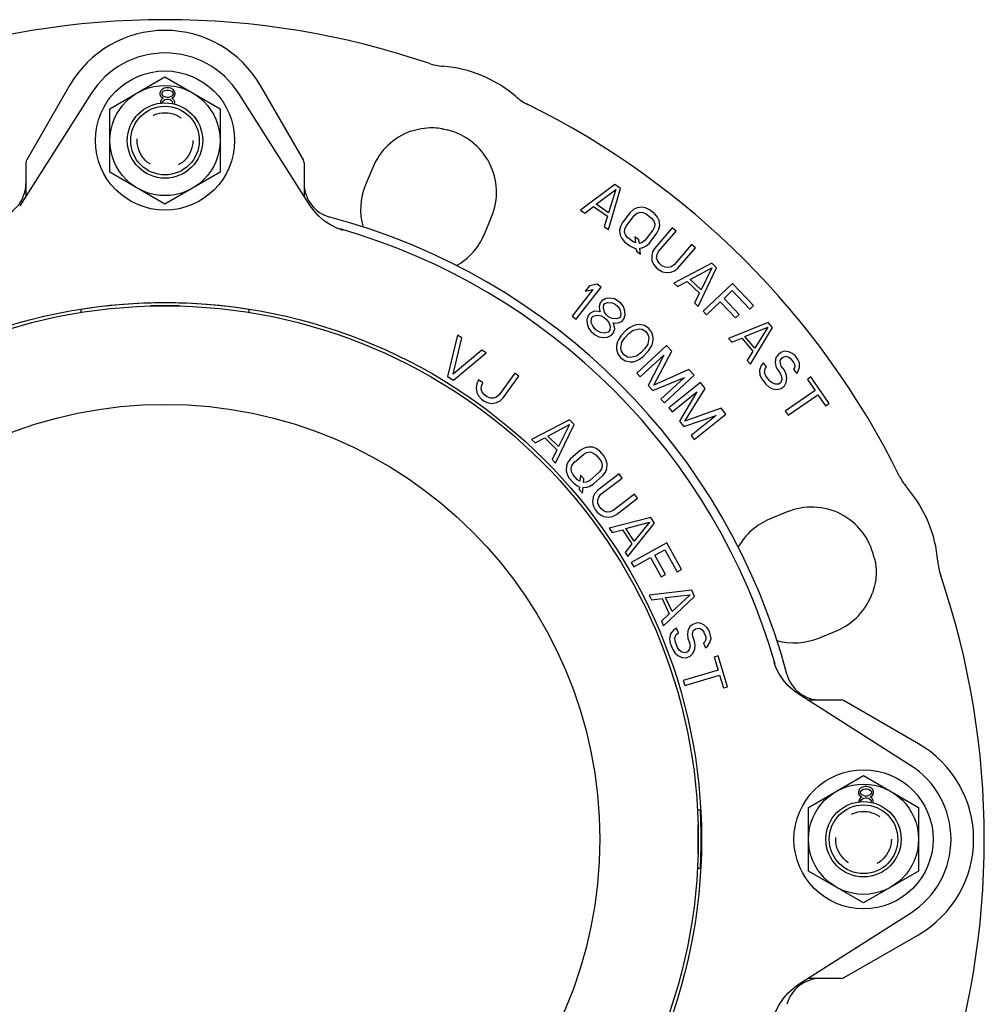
# Model space of a CAD drawing. Header units: inches. Extents: x 0 to 22, y 0 to 17.
# Tile 3 of 6: x 3.8 to 7.7, y 4.8 to 8.8. Entities that reach past the tile are written whole.
import ezdxf

# ---------------------------------------------------------------- set-up
doc = ezdxf.new("R2010")
doc.units = ezdxf.units.IN
doc.header["$LTSCALE"] = 1.21
doc.header["$MEASUREMENT"] = 0
doc.linetypes.add('HIDDEN', pattern=[0.2, 0.1, -0.1])
doc.layers.get('0').update_dxf_attribs({"linetype": 'CONTINUOUS'})
doc.layers.add('DEFAULT_2', color=8, linetype='HIDDEN')

msp = doc.modelspace()

# ---------------------------------------------------------------- linework, layer by layer
at = {"color": 7, "linetype": 'CONTINUOUS'}
for p, q in [((4.1334, 8.4197), (4.3578, 8.5493)), ((4.3578, 8.5493), (4.5822, 8.4197)), ((3.9691, 8.5145), (3.7941, 8.2113)), ((4.363, 8.5047), (4.3544, 8.5029)), ((4.3733, 8.5047), (4.363, 8.5047)), ((4.3819, 8.5029), (4.3733, 8.5047)), ((4.9216, 8.2113), (4.7465, 8.5145)), ((4.0571, 8.4817), (3.7656, 8.0243)), ((4.3406, 8.4924), (4.3372, 8.4836)), ((4.3372, 8.4836), (4.3372, 8.4783)), ((4.3372, 8.4783), (4.3406, 8.4695)), ((4.3458, 8.4977), (4.3406, 8.4924)), ((4.3406, 8.4695), (4.3475, 8.4643)), ((4.3544, 8.5029), (4.3458, 8.4977)), ((4.3458, 8.4836), (4.3509, 8.4906)), ((4.3458, 8.4783), (4.3458, 8.4836)), ((4.3509, 8.4713), (4.3458, 8.4783)), ((4.3475, 8.4643), (4.3509, 8.4625)), ((4.3509, 8.4906), (4.3578, 8.4941)), ((4.3578, 8.4678), (4.3509, 8.4713)), ((4.3578, 8.4941), (4.3647, 8.4959)), ((4.3647, 8.466), (4.3578, 8.4678)), ((4.3647, 8.4959), (4.3716, 8.4959)), ((4.3716, 8.466), (4.3647, 8.466)), ((4.3716, 8.4959), (4.3785, 8.4941)), ((4.3785, 8.4678), (4.3716, 8.466)), ((4.3785, 8.4941), (4.3854, 8.4906)), ((4.3854, 8.4713), (4.3785, 8.4678)), ((4.3905, 8.4977), (4.3819, 8.5029)), ((4.3854, 8.4906), (4.3905, 8.4836)), ((4.3905, 8.4783), (4.3854, 8.4713)), ((4.3854, 8.4625), (4.3888, 8.4643)), ((4.3888, 8.4643), (4.3957, 8.4695)), ((4.3957, 8.4924), (4.3905, 8.4977)), ((4.3905, 8.4836), (4.3905, 8.4783)), ((4.3991, 8.4836), (4.3957, 8.4924)), ((4.3957, 8.4695), (4.3991, 8.4783)), ((4.3991, 8.4783), (4.3991, 8.4836)), ((4.95, 8.0243), (4.6586, 8.4817)), ((4.3423, 8.4555), (4.3389, 8.4484)), ((4.3389, 8.4484), (4.3389, 8.4432)), ((4.3475, 8.4608), (4.3423, 8.4555)), ((4.3509, 8.4625), (4.3475, 8.4608)), ((4.3475, 8.4467), (4.3509, 8.452)), ((4.3475, 8.4432), (4.3475, 8.4467)), ((4.3509, 8.452), (4.3578, 8.4572)), ((4.3578, 8.4572), (4.3647, 8.459)), ((4.3647, 8.459), (4.3716, 8.459)), ((4.3716, 8.459), (4.3785, 8.4572)), ((4.3785, 8.4572), (4.3854, 8.452)), ((4.3888, 8.4608), (4.3854, 8.4625)), ((4.3854, 8.452), (4.3888, 8.4467)), ((4.394, 8.4555), (4.3888, 8.4608)), ((4.3888, 8.4467), (4.3888, 8.4432)), ((4.3974, 8.4484), (4.394, 8.4555)), ((4.3953, 8.4377), (4.3974, 8.4432)), ((4.3974, 8.4432), (4.3974, 8.4484)), ((4.1334, 8.1606), (4.1334, 8.4197)), ((4.5822, 8.4197), (4.5822, 8.1606)), ((5.4623, 8.3422), (5.4656, 8.3419)), ((5.4656, 8.3419), (5.4656, 8.3419)), ((5.4792, 8.3403), (5.485, 8.3394)), ((5.4831, 8.3397), (5.4865, 8.3389)), ((5.485, 8.3394), (5.485, 8.3394)), ((5.5019, 8.3346), (5.5074, 8.3331)), ((5.5021, 8.3345), (5.502, 8.3346)), ((3.7909, 8.1995), (3.7909, 8.0639)), ((4.9248, 8.1995), (4.9248, 8.0639)), ((4.3578, 8.031), (4.1334, 8.1606)), ((4.5822, 8.1606), (4.3578, 8.031)), ((5.2044, 8.1803), (5.175, 8.1093)), ((6.1911, 8.1106), (6.0515, 8.0062)), ((6.2137, 8.0949), (6.1911, 8.1106)), ((6.1148, 8.0308), (6.1944, 8.0912)), ((6.1648, 7.9276), (6.2137, 8.0949)), ((6.1944, 8.0912), (6.1657, 7.9955)), ((6.1657, 7.9955), (6.1148, 8.0308)), ((6.0515, 8.0062), (6.0685, 7.9944)), ((6.0685, 7.9944), (6.1039, 8.0212)), ((6.1039, 8.0212), (6.1605, 7.9819)), ((6.2539, 7.9974), (6.2215, 7.9557)), ((6.2378, 7.9431), (6.2702, 7.9847)), ((6.2674, 8.0092), (6.2539, 7.9974)), ((6.2815, 8.0161), (6.2674, 8.0092)), ((6.2702, 7.9847), (6.2816, 7.9937)), ((6.301, 8.0188), (6.2815, 8.0161)), ((6.2816, 7.9937), (6.2935, 7.9979)), ((6.2935, 7.9979), (6.306, 7.9971)), ((6.3162, 8.0159), (6.301, 8.0188)), ((6.306, 7.9971), (6.319, 7.9914)), ((6.3319, 8.0081), (6.3162, 8.0159)), ((6.319, 7.9914), (6.3408, 7.9745)), ((6.3537, 7.9912), (6.3319, 8.0081)), ((6.3652, 7.9778), (6.3537, 7.9912)), ((5.6594, 7.9089), (5.6888, 7.9799)), ((6.1605, 7.9819), (6.1478, 7.9394)), ((6.2215, 7.9557), (6.2135, 7.9397)), ((6.2319, 7.9298), (6.2378, 7.9431)), ((6.3408, 7.9745), (6.3495, 7.9633)), ((6.3495, 7.9633), (6.3533, 7.9514)), ((6.3533, 7.9514), (6.3523, 7.9388)), ((6.3717, 7.9638), (6.3652, 7.9778)), ((6.3708, 7.9289), (6.374, 7.9442)), ((6.374, 7.9442), (6.3717, 7.9638)), ((5.0784, 7.926), (5.0828, 7.9246)), ((6.1478, 7.9394), (6.1648, 7.9276)), ((6.2135, 7.9397), (6.2103, 7.9244)), ((6.2103, 7.9244), (6.2125, 7.9048)), ((6.2125, 7.9048), (6.2191, 7.8908)), ((6.2309, 7.9173), (6.2319, 7.9298)), ((6.2347, 7.9054), (6.2309, 7.9173)), ((6.2435, 7.8941), (6.2347, 7.9054)), ((6.3464, 7.9256), (6.314, 7.8839)), ((6.3304, 7.8712), (6.3627, 7.9129)), ((6.3523, 7.9388), (6.3464, 7.9256)), ((6.4251, 7.9343), (6.3538, 7.8518)), ((6.3627, 7.9129), (6.3708, 7.9289)), ((6.3695, 7.8383), (6.4407, 7.9208)), ((6.4407, 7.9208), (6.4251, 7.9343)), ((6.2191, 7.8908), (6.2305, 7.8775)), ((6.2305, 7.8775), (6.2523, 7.8606)), ((6.2652, 7.8772), (6.2435, 7.8941)), ((6.2756, 7.8737), (6.2652, 7.8772)), ((6.2727, 7.8981), (6.2756, 7.8737)), ((6.2891, 7.8855), (6.2727, 7.8981)), ((6.2908, 7.8708), (6.2891, 7.8855)), ((6.3027, 7.8749), (6.2908, 7.8708)), ((6.314, 7.8839), (6.3027, 7.8749)), ((6.3168, 7.8594), (6.3304, 7.8712)), ((6.5033, 7.8668), (6.4321, 7.7843)), ((6.519, 7.8533), (6.5033, 7.8668)), ((6.2523, 7.8606), (6.2681, 7.8528)), ((6.2681, 7.8528), (6.2784, 7.8492)), ((6.2784, 7.8492), (6.2795, 7.8394)), ((6.2795, 7.8394), (6.2958, 7.8268)), ((6.293, 7.8512), (6.3028, 7.8526)), ((6.2958, 7.8268), (6.293, 7.8512)), ((6.3028, 7.8526), (6.3168, 7.8594)), ((6.3449, 7.8362), (6.341, 7.821)), ((6.3538, 7.8518), (6.3449, 7.8362)), ((6.3612, 7.8129), (6.3629, 7.8254)), ((6.3629, 7.8254), (6.3695, 7.8383)), ((6.4477, 7.7707), (6.519, 7.8533)), ((6.341, 7.821), (6.3422, 7.8014)), ((6.3422, 7.8014), (6.348, 7.7871)), ((6.348, 7.7871), (6.3588, 7.7731)), ((6.3644, 7.8008), (6.3612, 7.8129)), ((6.3726, 7.7891), (6.3644, 7.8008)), ((6.383, 7.7801), (6.3726, 7.7891)), ((6.4321, 7.7843), (6.4203, 7.7758)), ((6.5856, 7.791), (6.4315, 7.7097)), ((6.6055, 7.772), (6.5856, 7.791)), ((6.3588, 7.7731), (6.3692, 7.7641)), ((6.3692, 7.7641), (6.3846, 7.7555)), ((6.3957, 7.7738), (6.383, 7.7801)), ((6.3846, 7.7555), (6.3996, 7.7519)), ((6.4082, 7.7724), (6.3957, 7.7738)), ((6.3996, 7.7519), (6.4192, 7.7535)), ((6.4203, 7.7758), (6.4082, 7.7724)), ((6.4192, 7.7535), (6.4336, 7.7597)), ((6.4336, 7.7597), (6.4477, 7.7707)), ((6.4978, 7.7242), (6.5859, 7.7714)), ((6.531, 7.6144), (6.6055, 7.772)), ((6.5859, 7.7714), (6.5426, 7.6813)), ((6.1187, 7.7056), (6.0873, 7.6988)), ((6.135, 7.6929), (6.1187, 7.7056)), ((6.4315, 7.7097), (6.4464, 7.6954)), ((6.4464, 7.6954), (6.4856, 7.7164)), ((6.4856, 7.7164), (6.5353, 7.6687)), ((6.5426, 7.6813), (6.4978, 7.7242)), ((6.6707, 7.7081), (6.5503, 7.5947)), ((6.7557, 7.6179), (6.6707, 7.7081)), ((6.1014, 7.6834), (6.0171, 7.5751)), ((6.0335, 7.5624), (6.135, 7.6929)), ((6.0873, 7.6988), (6.07, 7.6766)), ((6.07, 7.6766), (6.1014, 7.6834)), ((6.5353, 7.6687), (6.5161, 7.6287)), ((6.6362, 7.6472), (6.6695, 7.6786)), ((6.6695, 7.6786), (6.7404, 7.6034)), ((6.1307, 7.6294), (6.1269, 7.6142)), ((6.1376, 7.6374), (6.1307, 7.6294)), ((6.1542, 7.6464), (6.1376, 7.6374)), ((6.1462, 7.621), (6.1507, 7.6263)), ((6.1507, 7.6263), (6.1628, 7.6299)), ((6.1689, 7.6478), (6.1542, 7.6464)), ((6.1628, 7.6299), (6.1801, 7.6291)), ((6.1889, 7.6447), (6.1689, 7.6478)), ((6.1801, 7.6291), (6.1929, 7.6229)), ((6.2043, 7.6363), (6.1889, 7.6447)), ((6.1929, 7.6229), (6.2034, 7.614)), ((6.2148, 7.6274), (6.2043, 7.6363)), ((6.2257, 7.6136), (6.2148, 7.6274)), ((6.5161, 7.6287), (6.531, 7.6144)), ((6.5645, 7.5797), (6.6208, 7.6328)), ((6.6208, 7.6328), (6.6823, 7.5676)), ((6.6976, 7.582), (6.6362, 7.6472)), ((4.0153, 7.6015), (4.0153, 7.5897)), ((4.7003, 7.5897), (4.7003, 7.6015)), ((6.0895, 7.586), (6.0827, 7.5779)), ((6.1061, 7.5949), (6.0895, 7.586)), ((6.1234, 7.5941), (6.1061, 7.5949)), ((6.131, 7.5923), (6.1234, 7.5941)), ((6.1269, 7.6142), (6.128, 7.5995)), ((6.128, 7.5995), (6.131, 7.5923)), ((6.1446, 7.6084), (6.1462, 7.621)), ((6.1483, 7.5915), (6.1446, 7.6084)), ((6.1566, 7.5799), (6.1483, 7.5915)), ((6.2034, 7.614), (6.2117, 7.6024)), ((6.2117, 7.6024), (6.2154, 7.5854)), ((6.2154, 7.5854), (6.2138, 7.5729)), ((6.232, 7.5944), (6.2257, 7.6136)), ((6.2331, 7.5797), (6.232, 7.5944)), ((6.5503, 7.5947), (6.5645, 7.5797)), ((6.6823, 7.5676), (6.6976, 7.582)), ((6.7404, 7.6034), (6.7557, 7.6179)), ((6.0171, 7.5751), (6.0335, 7.5624)), ((6.0827, 7.5779), (6.0766, 7.56)), ((6.0766, 7.56), (6.0776, 7.5453)), ((6.0776, 7.5453), (6.084, 7.5261)), ((6.0946, 7.5494), (6.0958, 7.5668)), ((6.1006, 7.5351), (6.0946, 7.5494)), ((6.0958, 7.5668), (6.1026, 7.5748)), ((6.1026, 7.5748), (6.1196, 7.5789)), ((6.1196, 7.5789), (6.1347, 7.5754)), ((6.1347, 7.5754), (6.1475, 7.5692)), ((6.1475, 7.5692), (6.158, 7.5603)), ((6.1671, 7.571), (6.1566, 7.5799)), ((6.158, 7.5603), (6.1662, 7.5487)), ((6.1662, 7.5487), (6.1722, 7.5344)), ((6.1799, 7.5648), (6.1671, 7.571)), ((6.1972, 7.5639), (6.1799, 7.5648)), ((6.1836, 7.5478), (6.1911, 7.5461)), ((6.1866, 7.5407), (6.1836, 7.5478)), ((6.1911, 7.5461), (6.2058, 7.5474)), ((6.2093, 7.5675), (6.1972, 7.5639)), ((6.2058, 7.5474), (6.2202, 7.5537)), ((6.2138, 7.5729), (6.2093, 7.5675)), ((6.2202, 7.5537), (6.227, 7.5618)), ((6.227, 7.5618), (6.2331, 7.5797)), ((6.8156, 7.549), (6.6539, 7.484)), ((6.8335, 7.528), (6.8156, 7.549)), ((6.084, 7.5261), (6.0948, 7.5123)), ((6.0948, 7.5123), (6.1106, 7.4989)), ((6.1088, 7.5235), (6.1006, 7.5351)), ((6.1193, 7.5146), (6.1088, 7.5235)), ((6.1321, 7.5084), (6.1193, 7.5146)), ((6.1472, 7.5049), (6.1321, 7.5084)), ((6.1642, 7.5089), (6.1472, 7.5049)), ((6.171, 7.517), (6.1642, 7.5089)), ((6.1722, 7.5344), (6.171, 7.517)), ((6.1773, 7.4978), (6.1842, 7.5058)), ((6.1842, 7.5058), (6.1903, 7.5237)), ((6.1903, 7.5237), (6.1866, 7.5407)), ((6.2384, 7.5187), (6.2166, 7.4957)), ((6.2315, 7.4864), (6.2484, 7.5043)), ((6.253, 7.5291), (6.2384, 7.5187)), ((6.2484, 7.5043), (6.2655, 7.5172)), ((6.2627, 7.5344), (6.253, 7.5291)), ((6.2774, 7.5398), (6.2627, 7.5344)), ((6.2655, 7.5172), (6.29, 7.5231)), ((6.2922, 7.5404), (6.2774, 7.5398)), ((6.29, 7.5231), (6.3023, 7.5211)), ((6.3119, 7.5362), (6.2922, 7.5404)), ((6.3023, 7.5211), (6.3173, 7.5118)), ((6.3294, 7.5245), (6.3119, 7.5362)), ((6.3173, 7.5118), (6.3273, 7.4974)), ((6.3419, 7.5078), (6.3294, 7.5245)), ((6.3472, 7.4883), (6.3419, 7.5078)), ((6.7213, 7.4916), (6.8138, 7.5294)), ((6.7431, 7.379), (6.8335, 7.528)), ((6.8138, 7.5294), (6.7615, 7.4443)), ((5.5498, 7.4979), (5.5096, 7.3283)), ((5.5324, 7.339), (5.5674, 7.487)), ((5.5674, 7.487), (5.5498, 7.4979)), ((6.1106, 7.4989), (6.126, 7.4905)), ((6.126, 7.4905), (6.146, 7.4874)), ((6.146, 7.4874), (6.1607, 7.4888)), ((6.1607, 7.4888), (6.1773, 7.4978)), ((6.2022, 7.4705), (6.1976, 7.4556)), ((6.207, 7.4805), (6.2022, 7.4705)), ((6.2166, 7.4957), (6.207, 7.4805)), ((6.215, 7.4439), (6.2195, 7.4687)), ((6.2195, 7.4687), (6.2315, 7.4864)), ((6.33, 7.4852), (6.3255, 7.4604)), ((6.3273, 7.4974), (6.33, 7.4852)), ((6.3427, 7.4585), (6.3474, 7.4735)), ((6.3474, 7.4735), (6.3472, 7.4883)), ((6.6539, 7.484), (6.6673, 7.4683)), ((6.6673, 7.4683), (6.7084, 7.4851)), ((6.7084, 7.4851), (6.753, 7.4326)), ((6.7615, 7.4443), (6.7213, 7.4916)), ((5.6494, 7.4362), (5.5324, 7.339)), ((5.533, 7.3138), (5.6669, 7.4253)), ((5.6669, 7.4253), (5.6494, 7.4362)), ((6.1976, 7.4556), (6.1978, 7.4408)), ((6.1978, 7.4408), (6.203, 7.4213)), ((6.203, 7.4213), (6.2156, 7.4045)), ((6.2176, 7.4317), (6.215, 7.4439)), ((6.2277, 7.4173), (6.2176, 7.4317)), ((6.2965, 7.4248), (6.2795, 7.4118)), ((6.4017, 7.4553), (6.2805, 7.3427)), ((6.3135, 7.4427), (6.2965, 7.4248)), ((6.3066, 7.4104), (6.3284, 7.4334)), ((6.3255, 7.4604), (6.3135, 7.4427)), ((6.3284, 7.4334), (6.338, 7.4485)), ((6.338, 7.4485), (6.3427, 7.4585)), ((6.3497, 7.2941), (6.4228, 7.4325)), ((6.4228, 7.4325), (6.4017, 7.4553)), ((6.753, 7.4326), (6.7297, 7.3947)), ((6.8672, 7.426), (6.8561, 7.4175)), ((6.8805, 7.4318), (6.8672, 7.426)), ((6.9001, 7.4294), (6.8805, 7.4318)), ((6.914, 7.4227), (6.9001, 7.4294)), ((6.9252, 7.4139), (6.914, 7.4227)), ((6.2156, 7.4045), (6.233, 7.3929)), ((6.2426, 7.408), (6.2277, 7.4173)), ((6.233, 7.3929), (6.2528, 7.3887)), ((6.255, 7.406), (6.2426, 7.408)), ((6.2528, 7.3887), (6.2676, 7.3892)), ((6.2795, 7.4118), (6.255, 7.406)), ((6.2676, 7.3892), (6.2823, 7.3947)), ((6.2823, 7.3947), (6.292, 7.4)), ((6.292, 7.4), (6.3066, 7.4104)), ((6.2946, 7.3276), (6.39, 7.4162)), ((6.39, 7.4162), (6.3274, 7.2922)), ((6.7297, 7.3947), (6.7431, 7.379)), ((6.7967, 7.3852), (6.7876, 7.3739)), ((6.8092, 7.3687), (6.7967, 7.3852)), ((6.847, 7.4062), (6.8441, 7.3867)), ((6.8441, 7.3867), (6.8469, 7.3715)), ((6.8561, 7.4175), (6.847, 7.4062)), ((6.8651, 7.3941), (6.8714, 7.4032)), ((6.8658, 7.3816), (6.8651, 7.3941)), ((6.8692, 7.3712), (6.8658, 7.3816)), ((6.8714, 7.4032), (6.877, 7.4075)), ((6.877, 7.4075), (6.8875, 7.4111)), ((6.8875, 7.4111), (6.8993, 7.4072)), ((6.8993, 7.4072), (6.9084, 7.4011)), ((6.9084, 7.4011), (6.9209, 7.3847)), ((6.9209, 7.3847), (6.9244, 7.3743)), ((6.9356, 7.4002), (6.9252, 7.4139)), ((6.9433, 7.3844), (6.9356, 7.4002)), ((6.9433, 7.367), (6.9433, 7.3844)), ((5.7833, 7.3425), (5.7194, 7.2542)), ((5.8001, 7.3304), (5.7833, 7.3425)), ((6.2805, 7.3427), (6.2946, 7.3276)), ((6.4931, 7.3568), (6.3497, 7.2941)), ((6.5142, 7.3341), (6.4931, 7.3568)), ((6.7876, 7.3739), (6.7798, 7.355)), ((6.7798, 7.355), (6.7819, 7.3349)), ((6.8008, 7.345), (6.8029, 7.3596)), ((6.8063, 7.3319), (6.8008, 7.345)), ((6.8029, 7.3596), (6.8092, 7.3687)), ((6.8469, 7.3715), (6.8525, 7.3584)), ((6.8525, 7.3584), (6.865, 7.342)), ((6.865, 7.342), (6.8706, 7.3289)), ((6.8818, 7.3548), (6.8692, 7.3712)), ((6.8894, 7.339), (6.8818, 7.3548)), ((6.923, 7.3646), (6.9195, 7.3576)), ((6.9195, 7.3576), (6.932, 7.3412)), ((6.9244, 7.3743), (6.923, 7.3646)), ((6.932, 7.3412), (6.9383, 7.3503)), ((6.9383, 7.3503), (6.9433, 7.367)), ((5.5096, 7.3283), (5.533, 7.3138)), ((5.6356, 7.3148), (5.6281, 7.2985)), ((5.6524, 7.3027), (5.6356, 7.3148)), ((5.6469, 7.2892), (5.6524, 7.3027)), ((5.7361, 7.2421), (5.8001, 7.3304)), ((6.3462, 7.272), (6.4744, 7.3253)), ((6.4744, 7.3253), (6.379, 7.2367)), ((6.3931, 7.2216), (6.5142, 7.3341)), ((6.54, 7.3043), (6.4111, 7.2007)), ((6.5594, 7.2801), (6.54, 7.3043)), ((6.7819, 7.3349), (6.7896, 7.3191)), ((6.7896, 7.3191), (6.8063, 7.2972)), ((6.8231, 7.31), (6.8063, 7.3319)), ((6.8342, 7.3012), (6.8231, 7.31)), ((6.8461, 7.2972), (6.8342, 7.3012)), ((6.867, 7.3045), (6.8586, 7.2981)), ((6.8712, 7.3164), (6.867, 7.3045)), ((6.8706, 7.3289), (6.8712, 7.3164)), ((6.8824, 7.2902), (6.8894, 7.3043)), ((6.8922, 7.3238), (6.8894, 7.339)), ((6.8894, 7.3043), (6.8922, 7.3238)), ((6.9902, 7.3273), (6.9757, 7.3173)), ((6.9757, 7.3173), (7.0069, 7.2718)), ((7.0642, 7.2193), (6.9902, 7.3273)), ((5.6281, 7.2985), (5.6254, 7.2831)), ((5.6254, 7.2831), (5.6284, 7.2636)), ((5.6284, 7.2636), (5.6354, 7.2498)), ((5.6463, 7.2766), (5.6469, 7.2892)), ((5.6506, 7.2649), (5.6463, 7.2766)), ((5.6597, 7.254), (5.6506, 7.2649)), ((6.3274, 7.2922), (6.3462, 7.272)), ((6.4241, 7.1846), (6.5255, 7.2661)), ((6.5255, 7.2661), (6.4543, 7.147)), ((6.4767, 7.1473), (6.5594, 7.2801)), ((6.8063, 7.2972), (6.8195, 7.2856)), ((6.8195, 7.2856), (6.8335, 7.2789)), ((6.8335, 7.2789), (6.853, 7.2765)), ((6.8586, 7.2981), (6.8461, 7.2972)), ((6.853, 7.2765), (6.8684, 7.2796)), ((6.8684, 7.2796), (6.8824, 7.2902)), ((7.0069, 7.2718), (6.885, 7.1883)), ((5.6354, 7.2498), (5.6473, 7.2369)), ((5.6473, 7.2369), (5.6584, 7.2288)), ((5.6584, 7.2288), (5.6745, 7.2215)), ((5.6708, 7.2459), (5.6597, 7.254)), ((5.684, 7.2406), (5.6708, 7.2459)), ((5.6745, 7.2215), (5.6898, 7.2192)), ((5.6965, 7.2403), (5.684, 7.2406)), ((5.6898, 7.2192), (5.7092, 7.2225)), ((5.7083, 7.2448), (5.6965, 7.2403)), ((5.7194, 7.2542), (5.7083, 7.2448)), ((5.7092, 7.2225), (5.723, 7.2298)), ((5.723, 7.2298), (5.7361, 7.2421)), ((6.379, 7.2367), (6.3931, 7.2216)), ((6.8967, 7.1713), (7.0186, 7.2548)), ((7.0186, 7.2548), (7.0497, 7.2093)), ((6.4111, 7.2007), (6.4241, 7.1846)), ((6.6242, 7.1996), (6.4767, 7.1473)), ((6.6436, 7.1754), (6.6242, 7.1996)), ((6.885, 7.1883), (6.8967, 7.1713)), ((7.0497, 7.2093), (7.0642, 7.2193)), ((6.006, 7.1524), (5.851, 7.0726)), ((6.0257, 7.1332), (6.006, 7.1524)), ((6.4543, 7.147), (6.4716, 7.1255)), ((6.4716, 7.1255), (6.6032, 7.1695)), ((6.6032, 7.1695), (6.5018, 7.0879)), ((6.5148, 7.0718), (6.6436, 7.1754)), ((5.9175, 7.0864), (6.006, 7.1327)), ((5.9497, 6.9763), (6.0257, 7.1332)), ((6.006, 7.1327), (5.9618, 7.0431)), ((5.851, 7.0726), (5.8658, 7.0581)), ((5.8658, 7.0581), (5.9052, 7.0787)), ((5.9052, 7.0787), (5.9545, 7.0306)), ((5.9618, 7.0431), (5.9175, 7.0864)), ((6.5018, 7.0879), (6.5148, 7.0718)), ((5.9545, 7.0306), (5.9349, 6.9908)), ((6.0505, 7.0284), (6.0109, 6.9935)), ((6.066, 7.0375), (6.0505, 7.0284)), ((6.0642, 7.0129), (6.077, 7.0197)), ((6.0811, 7.0416), (6.066, 7.0375)), ((6.077, 7.0197), (6.0895, 7.0215)), ((6.1007, 7.0406), (6.0811, 7.0416)), ((6.0895, 7.0215), (6.1016, 7.0184)), ((6.1151, 7.0349), (6.1007, 7.0406)), ((6.1292, 7.0243), (6.1151, 7.0349)), ((6.1474, 7.0037), (6.1292, 7.0243)), ((5.9349, 6.9908), (5.9497, 6.9763)), ((6, 6.9793), (5.994, 6.9648)), ((6.0109, 6.9935), (6, 6.9793)), ((6.0246, 6.978), (6.0642, 7.0129)), ((6.1016, 7.0184), (6.1133, 7.0104)), ((6.1133, 7.0104), (6.1316, 6.9897)), ((6.1316, 6.9897), (6.138, 6.977)), ((6.1561, 6.9884), (6.1474, 7.0037)), ((6.16, 6.9734), (6.1561, 6.9884)), ((5.994, 6.9648), (5.9926, 6.9452)), ((5.9926, 6.9452), (5.9964, 6.9302)), ((6.0129, 6.954), (6.0163, 6.9661)), ((6.0145, 6.9416), (6.0129, 6.954)), ((6.021, 6.9289), (6.0145, 6.9416)), ((6.0163, 6.9661), (6.0246, 6.978)), ((6.128, 6.9406), (6.0884, 6.9057)), ((6.1362, 6.9525), (6.128, 6.9406)), ((6.1396, 6.9646), (6.1362, 6.9525)), ((6.138, 6.977), (6.1396, 6.9646)), ((6.1416, 6.9251), (6.1525, 6.9393)), ((6.1525, 6.9393), (6.1585, 6.9538)), ((6.1585, 6.9538), (6.16, 6.9734)), ((5.9964, 6.9302), (6.0051, 6.915)), ((6.0051, 6.915), (6.0234, 6.8943)), ((6.0392, 6.9083), (6.021, 6.9289)), ((6.0487, 6.9028), (6.0392, 6.9083)), ((6.0505, 6.9274), (6.0487, 6.9028)), ((6.0642, 6.9119), (6.0505, 6.9274)), ((6.0631, 6.8972), (6.0642, 6.9119)), ((6.0755, 6.899), (6.0631, 6.8972)), ((6.0884, 6.9057), (6.0755, 6.899)), ((6.1021, 6.8902), (6.1416, 6.9251)), ((6.2087, 6.9317), (6.1219, 6.8656)), ((6.1345, 6.8491), (6.2212, 6.9152)), ((6.2212, 6.9152), (6.2087, 6.9317)), ((6.0234, 6.8943), (6.0374, 6.8837)), ((6.0374, 6.8837), (6.0469, 6.8783)), ((6.0469, 6.8783), (6.0462, 6.8685)), ((6.0462, 6.8685), (6.0598, 6.853)), ((6.0598, 6.853), (6.0616, 6.8775)), ((6.0616, 6.8775), (6.0715, 6.877)), ((6.0715, 6.877), (6.0866, 6.8811)), ((6.0866, 6.8811), (6.1021, 6.8902)), ((6.1219, 6.8656), (6.11, 6.8522)), ((6.103, 6.8382), (6.1002, 6.8187)), ((6.11, 6.8522), (6.103, 6.8382)), ((6.1211, 6.826), (6.1253, 6.8379)), ((6.1218, 6.8135), (6.1211, 6.826)), ((6.1253, 6.8379), (6.1345, 6.8491)), ((6.2713, 6.8495), (6.1846, 6.7834)), ((6.1971, 6.7669), (6.2838, 6.833)), ((6.2838, 6.833), (6.2713, 6.8495)), ((6.1002, 6.8187), (6.1029, 6.8034)), ((6.1029, 6.8034), (6.1106, 6.7876)), ((6.1106, 6.7876), (6.1189, 6.7767)), ((6.1273, 6.8004), (6.1218, 6.8135)), ((6.1357, 6.7894), (6.1273, 6.8004)), ((6.1468, 6.7806), (6.1357, 6.7894)), ((6.1587, 6.7767), (6.1468, 6.7806)), ((6.1846, 6.7834), (6.1713, 6.7776)), ((6.1189, 6.7767), (6.1321, 6.7651)), ((6.1321, 6.7651), (6.1461, 6.7584)), ((6.1461, 6.7584), (6.1656, 6.756)), ((6.1713, 6.7776), (6.1587, 6.7767)), ((6.1656, 6.756), (6.181, 6.759)), ((6.337, 6.7548), (6.1684, 6.7104)), ((6.181, 6.759), (6.1971, 6.7669)), ((6.3521, 6.7317), (6.337, 6.7548)), ((6.8927, 6.7771), (6.8218, 6.7477)), ((6.1684, 6.7104), (6.1798, 6.6931)), ((6.1798, 6.6931), (6.2226, 6.7047)), ((6.2226, 6.7047), (6.2603, 6.647)), ((6.2363, 6.7095), (6.3328, 6.7356)), ((6.2702, 6.6576), (6.2363, 6.7095)), ((6.2439, 6.5951), (6.3521, 6.7317)), ((6.3328, 6.7356), (6.2702, 6.6576)), ((6.2603, 6.647), (6.2326, 6.6124)), ((6.4024, 6.6517), (6.2579, 6.5713)), ((6.3541, 6.6011), (6.394, 6.6234)), ((6.394, 6.6234), (6.4443, 6.533)), ((6.4627, 6.5433), (6.4024, 6.6517)), ((6.2326, 6.6124), (6.2439, 6.5951)), ((6.268, 6.5533), (6.3356, 6.5909)), ((6.3356, 6.5909), (6.3792, 6.5126)), ((6.3976, 6.5229), (6.3541, 6.6011)), ((7.2465, 6.5943), (7.248, 6.5887)), ((7.248, 6.5887), (7.248, 6.5889)), ((7.248, 6.5889), (7.2501, 6.5815)), ((7.2501, 6.5815), (7.2522, 6.5735)), ((6.2579, 6.5713), (6.268, 6.5533)), ((6.4443, 6.533), (6.4627, 6.5433)), ((7.2522, 6.5735), (7.2529, 6.5703)), ((7.2526, 6.5722), (7.2526, 6.5722)), ((7.2526, 6.5722), (7.2536, 6.5661)), ((7.2536, 6.5661), (7.2546, 6.5579)), ((7.2546, 6.5579), (7.2551, 6.5523)), ((7.2551, 6.5523), (7.2551, 6.5524)), ((7.2551, 6.5524), (7.2554, 6.5487)), ((6.3792, 6.5126), (6.3976, 6.5229)), ((6.5041, 6.4583), (6.331, 6.4385)), ((6.5158, 6.4333), (6.5041, 6.4583)), ((6.331, 6.4385), (6.3397, 6.4197)), ((6.3397, 6.4197), (6.3838, 6.4251)), ((6.3838, 6.4251), (6.4129, 6.3626)), ((6.3891, 6.3135), (6.5158, 6.4333)), ((6.398, 6.4279), (6.4972, 6.4399)), ((6.4242, 6.3717), (6.398, 6.4279)), ((6.4972, 6.4399), (6.4242, 6.3717)), ((6.4129, 6.3626), (6.3804, 6.3323)), ((6.3804, 6.3323), (6.3891, 6.3135)), ((6.4425, 6.3043), (6.4305, 6.2961)), ((6.4498, 6.285), (6.4425, 6.3043)), ((6.4967, 6.3102), (6.4884, 6.2923)), ((6.5086, 6.3184), (6.4967, 6.3102)), ((6.5218, 6.3234), (6.5086, 6.3184)), ((6.5106, 6.2933), (6.5193, 6.3003)), ((6.5193, 6.3003), (6.5258, 6.3028)), ((6.5362, 6.3252), (6.5218, 6.3234)), ((6.5258, 6.3028), (6.5369, 6.3033)), ((6.5542, 6.3173), (6.5362, 6.3252)), ((6.5369, 6.3033), (6.5472, 6.2962)), ((6.5657, 6.3069), (6.5542, 6.3173)), ((6.5739, 6.2953), (6.5657, 6.3069)), ((6.4178, 6.2802), (6.414, 6.2603)), ((6.414, 6.2603), (6.4168, 6.243)), ((6.4305, 6.2961), (6.4178, 6.2802)), ((6.435, 6.2646), (6.4412, 6.278)), ((6.4366, 6.2505), (6.435, 6.2646)), ((6.4412, 6.278), (6.4498, 6.285)), ((6.4884, 6.2923), (6.4867, 6.2769)), ((6.4867, 6.2769), (6.4884, 6.2628)), ((6.4884, 6.2628), (6.4957, 6.2434)), ((6.5077, 6.2812), (6.5106, 6.2933)), ((6.5081, 6.2703), (6.5077, 6.2812)), ((6.5154, 6.2509), (6.5081, 6.2703)), ((6.5472, 6.2962), (6.5541, 6.2878)), ((6.5541, 6.2878), (6.5615, 6.2684)), ((6.5619, 6.2575), (6.5577, 6.2486)), ((6.5615, 6.2684), (6.5619, 6.2575)), ((6.58, 6.2792), (6.5739, 6.2953)), ((6.5778, 6.2452), (6.5828, 6.2618)), ((6.5828, 6.2618), (6.58, 6.2792)), ((7.0227, 6.2635), (7.0936, 6.2929)), ((6.4168, 6.243), (6.4266, 6.2172)), ((6.4266, 6.2172), (6.4361, 6.2023)), ((6.4464, 6.2247), (6.4366, 6.2505)), ((6.4546, 6.2131), (6.4464, 6.2247)), ((6.4944, 6.2172), (6.487, 6.207)), ((6.4973, 6.2293), (6.4944, 6.2172)), ((6.4957, 6.2434), (6.4973, 6.2293)), ((6.5083, 6.2003), (6.5166, 6.2182)), ((6.5183, 6.2336), (6.5154, 6.2509)), ((6.5166, 6.2182), (6.5183, 6.2336)), ((6.5577, 6.2486), (6.5524, 6.2429)), ((6.5524, 6.2429), (6.5597, 6.2236)), ((6.5597, 6.2236), (6.5684, 6.2305)), ((6.5684, 6.2305), (6.5778, 6.2452)), ((6.4361, 6.2023), (6.4475, 6.192)), ((6.4475, 6.192), (6.4656, 6.1841)), ((6.4648, 6.2059), (6.4546, 6.2131)), ((6.4771, 6.2032), (6.4648, 6.2059)), ((6.4656, 6.1841), (6.4812, 6.1826)), ((6.487, 6.207), (6.4771, 6.2032)), ((6.4812, 6.1826), (6.4976, 6.1889)), ((6.4976, 6.1889), (6.5083, 6.2003)), ((6.6123, 6.1904), (6.5954, 6.1854)), ((6.5954, 6.1854), (6.6113, 6.1326)), ((6.65, 6.0651), (6.6123, 6.1904)), ((6.8387, 6.1686), (6.8401, 6.1642)), ((6.6113, 6.1326), (6.4698, 6.09)), ((6.4758, 6.0702), (6.6173, 6.1128)), ((6.6173, 6.1128), (6.6332, 6.06)), ((6.4698, 6.09), (6.4758, 6.0702)), ((6.6332, 6.06), (6.65, 6.0651)), ((7.3959, 5.7444), (6.9385, 6.0358)), ((7.1136, 6.0106), (6.9781, 6.0106)), ((7.4287, 5.8324), (7.1255, 6.0074)), ((6.9799, 5.5732), (7.2043, 5.7028)), ((7.2043, 5.7028), (7.4287, 5.5732)), ((7.2008, 5.6565), (7.1922, 5.6512)), ((7.2094, 5.6582), (7.2008, 5.6565)), ((7.2198, 5.6582), (7.2094, 5.6582)), ((7.2284, 5.6565), (7.2198, 5.6582)), ((7.237, 5.6512), (7.2284, 5.6565)), ((7.1871, 5.6459), (7.1836, 5.6371)), ((7.1836, 5.6371), (7.1836, 5.6319)), ((7.1836, 5.6319), (7.1871, 5.6231)), ((7.1922, 5.6512), (7.1871, 5.6459)), ((7.1871, 5.6231), (7.194, 5.6178)), ((7.1922, 5.6371), (7.1974, 5.6442)), ((7.1922, 5.6319), (7.1922, 5.6371)), ((7.1974, 5.6248), (7.1922, 5.6319)), ((7.194, 5.6178), (7.1974, 5.6161)), ((7.1974, 5.6161), (7.194, 5.6143)), ((7.1974, 5.6442), (7.2043, 5.6477)), ((7.2043, 5.6213), (7.1974, 5.6248)), ((7.2043, 5.6477), (7.2112, 5.6494)), ((7.2112, 5.6196), (7.2043, 5.6213)), ((7.2112, 5.6494), (7.2181, 5.6494)), ((7.2181, 5.6196), (7.2112, 5.6196)), ((7.2181, 5.6494), (7.2249, 5.6477)), ((7.2249, 5.6213), (7.2181, 5.6196)), ((7.2249, 5.6477), (7.2318, 5.6442)), ((7.2318, 5.6248), (7.2249, 5.6213)), ((7.2318, 5.6442), (7.237, 5.6371)), ((7.237, 5.6319), (7.2318, 5.6248)), ((7.2318, 5.6161), (7.2353, 5.6178)), ((7.2353, 5.6143), (7.2318, 5.6161)), ((7.2353, 5.6178), (7.2421, 5.6231)), ((7.2421, 5.6459), (7.237, 5.6512)), ((7.237, 5.6371), (7.237, 5.6319)), ((7.2456, 5.6371), (7.2421, 5.6459)), ((7.2421, 5.6231), (7.2456, 5.6319)), ((7.2456, 5.6319), (7.2456, 5.6371)), ((7.1888, 5.609), (7.1854, 5.602)), ((7.1854, 5.602), (7.1854, 5.5967)), ((7.194, 5.6143), (7.1888, 5.609)), ((7.194, 5.6002), (7.1974, 5.6055)), ((7.194, 5.5967), (7.194, 5.6002)), ((7.1974, 5.6055), (7.2043, 5.6108)), ((7.2043, 5.6108), (7.2112, 5.6125)), ((7.2112, 5.6125), (7.2181, 5.6125)), ((7.2181, 5.6125), (7.2249, 5.6108)), ((7.2249, 5.6108), (7.2318, 5.6055)), ((7.2318, 5.6055), (7.2353, 5.6002)), ((7.2404, 5.609), (7.2353, 5.6143)), ((7.2353, 5.6002), (7.2353, 5.5967)), ((7.2439, 5.602), (7.2404, 5.609)), ((7.2417, 5.5913), (7.2439, 5.5967)), ((7.2439, 5.5967), (7.2439, 5.602)), ((6.5399, 5.5618), (6.5278, 5.5618)), ((6.9799, 5.3141), (6.9799, 5.5732)), ((7.4287, 5.5732), (7.4287, 5.3141)), ((6.5278, 5.3256), (6.5399, 5.3256)), ((7.2043, 5.1845), (6.9799, 5.3141)), ((7.4287, 5.3141), (7.2043, 5.1845)), ((6.9385, 4.8515), (7.3959, 5.1429)), ((7.1255, 4.8799), (7.4287, 5.055)), ((7.1136, 4.8767), (6.9781, 4.8767))]:
    msp.add_line(p, q, dxfattribs=at)
for points in [[(5.3587, 8.3276), (5.3694, 8.3312), (5.385, 8.3355), (5.4018, 8.339), (5.4158, 8.341)], [(5.4158, 8.341), (5.4257, 8.342), (5.4365, 8.3426), (5.4463, 8.3428), (5.455, 8.3426), (5.4623, 8.3422)], [(5.4656, 8.3419), (5.4712, 8.3413), (5.4792, 8.3403)], [(5.4865, 8.3389), (5.4946, 8.3367), (5.5021, 8.3345)], [(5.0784, 7.926), (5.0585, 7.9332), (5.032, 7.9462), (5.0075, 7.9623), (4.9851, 7.9814), (4.9652, 8.0031), (4.95, 8.0243)], [(7.2554, 6.5487), (7.2558, 6.5412), (7.2559, 6.5324), (7.2556, 6.5224), (7.2549, 6.5114), (7.2538, 6.5015)], [(7.2538, 6.5015), (7.2517, 6.488), (7.2482, 6.472), (7.2441, 6.4571), (7.2408, 6.4474)], [(6.9385, 6.0358), (6.9175, 6.0509), (6.8958, 6.0707), (6.8766, 6.093), (6.8605, 6.1176), (6.8475, 6.144), (6.8401, 6.1642)], [(6.8401, 4.7231), (6.8474, 4.743), (6.8603, 4.7694), (6.8765, 4.794), (6.8955, 4.8164), (6.9173, 4.8363), (6.9385, 4.8515)]]:
    msp.add_lwpolyline(points, dxfattribs=at)
for centre, radius in [((4.3578, 8.2901), 0.2835), ((4.3578, 8.2901), 0.2244), ((4.3578, 8.2901), 0.1535), ((4.3578, 8.2901), 0.1398), ((4.3578, 5.4437), 2.1864), ((4.3578, 5.4437), 2.1732), ((4.3578, 5.4437), 1.7717), ((7.2043, 5.4437), 0.2835), ((7.2043, 5.4437), 0.2244), ((7.2043, 5.4437), 0.1535), ((7.2043, 5.4437), 0.1398)]:
    msp.add_circle(centre, radius, dxfattribs=at)
for centre, radius, start, end in [((4.3578, 5.4437), 3.3387, 71.2244, 108.7756), ((4.3578, 8.2901), 0.4488, 30.0002, 149.9987), ((4.3578, 8.2901), 0.3566, 32.5, 147.5), ((5.5097, 8.832), 0.24, 251.2244, 265.5218), ((5.4507, 8.0784), 0.5159, 49.4222, 85.5218), ((5.9424, 8.6525), 0.24, 229.4222, 243.7196), ((4.3578, 5.4437), 3.3387, 26.2804, 63.7196), ((5.4481, 8.0794), 0.2638, 109.8116, 157.528), ((5.4481, 8.0794), 0.2605, 337.528, 76.8375), ((3.8145, 8.1995), 0.0236, 150, 180), ((4.9011, 8.1995), 0.0236, 0, 30), ((3.6492, 8.115), 0.1417, 284.8572, 360), ((5.0665, 8.115), 0.1417, 180, 255.1428), ((5.4187, 8.0085), 0.2638, 157.528, 195.7066), ((4.3578, 5.4437), 2.622, 14.8572, 75.1428), ((4.3578, 5.4437), 2.5866, 16.0133, 73.9888), ((5.4187, 8.0085), 0.2605, 299.176, 337.528), ((4.3578, 5.4437), 2.185, 80.9754, 99.0246), ((4.3578, 5.4437), 2.1726, 89.6868, 90.3132), ((7.5667, 7.0282), 0.24, 206.2804, 220.5778), ((6.9925, 6.5365), 0.5159, 4.4782, 40.5778), ((6.9925, 6.5365), 0.2605, 12.8153, 112.528), ((6.9216, 6.5071), 0.2605, 112.528, 150.9057), ((7.7461, 6.5955), 0.24, 184.4782, 198.7756), ((4.3578, 5.4437), 3.3387, 341.2244, 18.7756), ((6.9925, 6.5365), 0.2638, 292.528, 340.2444), ((6.9216, 6.5071), 0.2638, 254.3624, 292.528), ((7.0292, 6.1523), 0.1417, 194.8572, 270), ((7.1136, 5.987), 0.0236, 60.001, 90.0001), ((7.2043, 5.4437), 0.4488, 300.0002, 59.9987), ((7.2043, 5.4437), 0.3566, 302.5, 57.5), ((4.3578, 5.4437), 2.185, 356.8988, 3.0996), ((4.3578, 5.4437), 2.1726, 359.6868, 0.3132), ((7.0292, 4.735), 0.1417, 90, 165.1428), ((7.1136, 4.9004), 0.0236, 270, 300)]:
    msp.add_arc(centre, radius, start, end, dxfattribs=at)
for points, start_tangent, end_tangent in [([(4.3224, 7.6164), (4.3217, 7.6165), (4.3198, 7.6165), (4.3168, 7.6164), (4.313, 7.6164), (4.3086, 7.6163), (4.3039, 7.6162), (4.2991, 7.6161)], (0, 0.023307), (-0.023299, -0.00063)), ([(4.3424, 7.6163), (4.3411, 7.6163), (4.3363, 7.6162), (4.3319, 7.6162), (4.328, 7.6162), (4.325, 7.6162), (4.3231, 7.6162), (4.3224, 7.6162)], (-0.019959, -0.000115), (0, 0.019962)), ([(4.346, 7.6163), (4.3424, 7.6163)], (-0.003597, -0.00002), (-0.003596, -0.000021)), ([(4.3733, 7.6163), (4.3697, 7.6163)], (-0.003596, 0.000021), (-0.003597, 0.00002)), ([(4.3933, 7.6162), (4.3926, 7.6162), (4.3906, 7.6162), (4.3876, 7.6162), (4.3838, 7.6162), (4.3794, 7.6162), (4.3745, 7.6163), (4.3733, 7.6163)], (0, -0.019962), (-0.019959, 0.000115)), ([(4.4166, 7.6161), (4.4118, 7.6162), (4.407, 7.6163), (4.4026, 7.6164), (4.3988, 7.6164), (4.3959, 7.6165), (4.394, 7.6165), (4.3933, 7.6164)], (-0.023299, 0.00063), (0, -0.023307)), ([(6.5306, 5.4791), (6.5306, 5.4798), (6.5306, 5.4817), (6.5306, 5.4847), (6.5306, 5.4885), (6.5305, 5.4929), (6.5304, 5.4976), (6.5303, 5.5024)], (0.023307, 0), (-0.00063, 0.023299)), ([(6.5304, 5.4591), (6.5304, 5.4604), (6.5304, 5.4652), (6.5304, 5.4696), (6.5303, 5.4735), (6.5303, 5.4765), (6.5303, 5.4784), (6.5304, 5.4791)], (-0.000115, 0.019959), (0.019962, 0)), ([(6.5304, 5.4555), (6.5304, 5.4591)], (-0.00002, 0.003597), (-0.000021, 0.003596)), ([(6.5304, 5.4082), (6.5303, 5.4089), (6.5303, 5.4109), (6.5303, 5.4139), (6.5304, 5.4177), (6.5304, 5.4221), (6.5304, 5.427), (6.5304, 5.4282)], (-0.019962, 0), (0.000115, 0.019959)), ([(6.5304, 5.4282), (6.5304, 5.4318)], (0.000021, 0.003596), (0.00002, 0.003597)), ([(6.5303, 5.3849), (6.5304, 5.3897), (6.5305, 5.3945), (6.5306, 5.3989), (6.5306, 5.4027), (6.5306, 5.4056), (6.5306, 5.4075), (6.5306, 5.4082)], (0.00063, 0.023299), (-0.023307, 0))]:
    msp.add_spline(points, degree=3, dxfattribs=dict(at, start_tangent=start_tangent, end_tangent=end_tangent))
at = {"layer": 'DEFAULT_2', "color": 8, "linetype": 'HIDDEN'}
for centre in [(4.3578, 8.2901), (7.2043, 5.4437)]:
    msp.add_circle(centre, 0.1134, dxfattribs=at)

doc.saveas('drawing.dxf')
